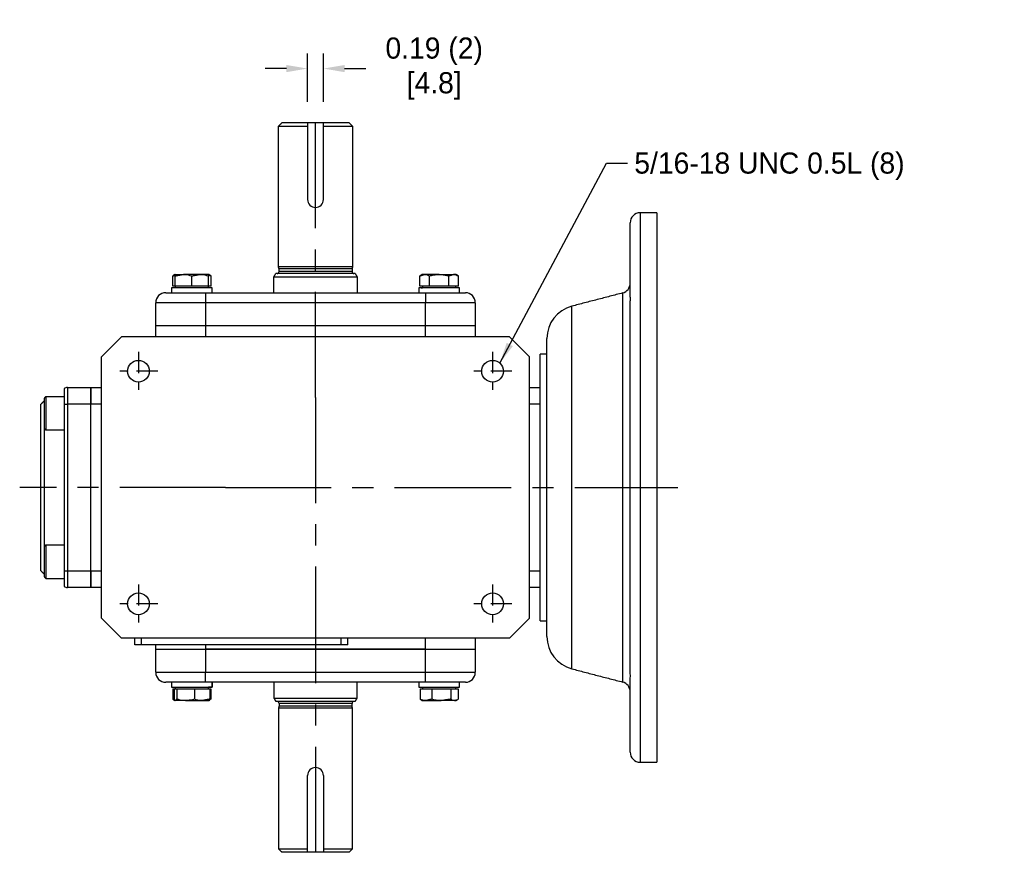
# Model space of a CAD drawing. Header units: inches. Extents: x 23 to 53.7, y 19.2 to 43.1.
# Tile 3 of 3: x 38 to 49.7, y 33.1 to 43.1. Entities that reach past the tile are written whole.
import ezdxf

# ---------------------------------------------------------------- set-up
doc = ezdxf.new("R2010")
doc.units = ezdxf.units.IN
doc.header["$MEASUREMENT"] = 0
doc.linetypes.add('CENTER', pattern=[2, 1.25, -0.25, 0.25, -0.25])
doc.layers.add('Centerline', color=40, linetype='CENTER')
doc.layers.add('Dimensions', color=140, linetype='Continuous')
doc.dimstyles.get("Standard").update_dxf_attribs({"dimtxt": 0.25, "dimasz": 0.25, "dimexe": 0.18, "dimexo": 0.25, "dimgap": 0.08, "dimtad": 0, "dimtih": 1, "dimtoh": 1, "dimrnd": 0.0005, "dimzin": 0, "dimdsep": 46, "dimtxsty": 'Standard', "dimcen": 0, "dimadec": 0, "dimazin": 0, "dimtfac": 1, "dimtofl": 0, "dimtmove": 0, "dimatfit": 3, "dimfxl": 0, "dimtolj": 1, "dimtzin": 0, "dimarcsym": 0})

# ---------------------------------------------------------------- blocks, each defined once
blk = doc.blocks.new('*D21')
at = {"layer": 'Defpoints', "color": 0}
for p in [(41.607, 42.57), (41.42, 41.928), (41.607, 41.928)]:
    blk.add_point(p, dxfattribs=at)
at = {"layer": 'Dimensions', "color": 0, "lineweight": -2}
for p, q in [((41.42, 42.178), (41.42, 42.75)), ((41.607, 42.178), (41.607, 42.75)), ((41.17, 42.57), (40.92, 42.57)), ((41.857, 42.57), (42.107, 42.57))]:
    blk.add_line(p, q, dxfattribs=at)
at = {"layer": 'Dimensions', "color": 0}
for points in [[(41.17, 42.612), (41.17, 42.528), (41.42, 42.57)], [(41.857, 42.612), (41.857, 42.528), (41.607, 42.57)]]:
    blk.add_solid(points, dxfattribs=at)
at = {"layer": 'Dimensions', "color": 0, "char_height": 0.25, "attachment_point": 5}
for s, insert in [('\\A1;0.19 (2)', (42.917, 42.775)), ('\\A1;[4.8]', (42.917, 42.365))]:
    blk.add_mtext(s, dxfattribs=dict(at, insert=insert))

msp = doc.modelspace()

# ---------------------------------------------------------------- linework, layer by layer
for p, q in [((41.4199, 41.9282), (41.1155, 41.9282)), ((41.4199, 41.9282), (41.4199, 41.022)), ((41.6074, 41.9282), (41.4199, 41.9282)), ((41.6074, 41.022), (41.6074, 41.9282)), ((41.9117, 41.9282), (41.6074, 41.9282)), ((41.0761, 41.8889), (41.4199, 41.8889)), ((41.6074, 41.8889), (41.9511, 41.8889)), ((45.3522, 40.8652), (45.3522, 34.3692)), ((45.549, 40.8652), (45.549, 34.3692)), ((45.2341, 39.9017), (45.2341, 40.7471)), ((41.5136, 40.2255), (41.0761, 40.2255)), ((41.5136, 40.2034), (41.082, 40.2034)), ((41.9452, 40.1704), (41.082, 40.1704)), ((41.9511, 40.2255), (41.5136, 40.2255)), ((41.9452, 40.2034), (41.5136, 40.2034)), ((39.8248, 39.9991), (39.8248, 40.1193)), ((39.8551, 39.9991), (39.8551, 40.1193)), ((39.8552, 40.1369), (39.9534, 40.1369)), ((40.1503, 40.1369), (39.9534, 40.1369)), ((40.0518, 39.9991), (40.0518, 40.1193)), ((40.2489, 40.1369), (40.1503, 40.1369)), ((40.2488, 39.9991), (40.2488, 40.1193)), ((40.2491, 39.9991), (40.2491, 40.1193)), ((40.2794, 39.9991), (40.2794, 40.1193)), ((41.0215, 40.1074), (42.0057, 40.1074)), ((41.983, 40.1467), (41.0442, 40.1467)), ((42.7479, 39.9991), (42.7479, 40.1193)), ((42.8045, 40.1369), (42.7783, 40.1369)), ((42.9749, 40.1369), (42.8045, 40.1369)), ((42.8612, 39.9991), (42.8612, 40.1193)), ((42.9749, 40.1369), (43.1455, 40.1369)), ((43.0885, 39.9991), (43.0885, 40.1193)), ((43.172, 40.1369), (43.1455, 40.1369)), ((43.2025, 39.9991), (43.2025, 40.1193)), ((40.2922, 39.9794), (39.8119, 39.9794)), ((39.8551, 39.9991), (39.8248, 39.9991)), ((39.9534, 39.9991), (39.8551, 39.9991)), ((40.0518, 39.9991), (39.9534, 39.9991)), ((40.1503, 39.9991), (40.0518, 39.9991)), ((40.2488, 39.9991), (40.1503, 39.9991)), ((40.2489, 39.9991), (40.2488, 39.9991)), ((40.2491, 39.9991), (40.2489, 39.9991)), ((40.2794, 39.9991), (40.2491, 39.9991)), ((43.2153, 39.9794), (42.735, 39.9794)), ((42.8045, 39.9991), (42.7479, 39.9991)), ((42.7612, 39.9794), (42.7783, 39.9794)), ((42.8612, 39.9991), (42.8045, 39.9991)), ((42.9749, 39.9991), (42.8612, 39.9991)), ((43.0885, 39.9991), (42.9749, 39.9991)), ((43.1455, 39.9991), (43.0885, 39.9991)), ((43.2025, 39.9991), (43.1455, 39.9991)), ((39.742, 39.9204), (40.2144, 39.9204)), ((40.2144, 39.9204), (42.8128, 39.9204)), ((40.2144, 39.9204), (40.2144, 39.8022)), ((42.8128, 39.9204), (43.2853, 39.9204)), ((42.8128, 39.9204), (42.8128, 39.8022)), ((45.1457, 35.3174), (45.1457, 39.9171)), ((45.2341, 39.9038), (45.2341, 39.9109)), ((39.6239, 39.5267), (39.6239, 39.8022)), ((40.2144, 39.8022), (39.6239, 39.8022)), ((42.8128, 39.8022), (40.2144, 39.8022)), ((40.2144, 39.8022), (40.2144, 39.5267)), ((42.8128, 39.5267), (42.8128, 39.8022)), ((43.4034, 39.8022), (42.8128, 39.8022)), ((43.4034, 39.8022), (43.4034, 39.5267)), ((44.5445, 35.4737), (44.5445, 39.7607)), ((45.2341, 39.4778), (45.2341, 39.758)), ((45.2341, 35.4777), (45.2341, 39.7567)), ((40.2144, 39.5267), (39.6239, 39.5267)), ((39.6239, 39.3987), (39.6239, 39.5267)), ((40.2144, 39.5267), (39.6239, 39.5267)), ((42.8128, 39.5267), (40.2144, 39.5267)), ((42.8128, 39.5267), (40.2144, 39.5267)), ((40.2144, 39.5267), (40.2144, 39.3987)), ((43.4034, 39.5267), (42.8128, 39.5267)), ((43.4034, 39.5267), (42.8128, 39.5267)), ((42.8128, 39.3987), (42.8128, 39.5267)), ((43.4034, 39.5267), (43.4034, 39.3987)), ((38.9841, 39.1625), (39.2203, 39.3987)), ((43.8069, 39.3987), (39.2203, 39.3987)), ((43.8069, 39.3987), (44.0431, 39.1625)), ((44.2498, 35.8547), (44.2498, 39.3797)), ((38.9841, 36.0719), (38.9841, 39.1625)), ((44.0431, 36.0719), (44.0431, 39.1625)), ((44.1711, 38.7842), (44.1711, 39.192)), ((38.5412, 38.7878), (38.5412, 38.6015)), ((38.5805, 38.7983), (38.8561, 38.7983)), ((38.5805, 38.7983), (38.5805, 38.6015)), ((38.8561, 38.6015), (38.8561, 38.7983)), ((38.8561, 38.7983), (38.9841, 38.7983)), ((38.8561, 38.7983), (38.8561, 38.6015)), ((44.0431, 38.7983), (44.1711, 38.7983)), ((44.1711, 38.6746), (44.1711, 38.7842)), ((38.305, 38.6713), (38.305, 38.317)), ((38.3246, 38.691), (38.3246, 38.2973)), ((44.1711, 36.5598), (44.1711, 38.6746)), ((38.2656, 36.633), (38.2656, 38.6015)), ((38.5412, 38.6015), (38.5412, 36.633)), ((38.5412, 38.6015), (38.5805, 38.6015)), ((38.8561, 38.6015), (38.5805, 38.6015)), ((38.5805, 38.6015), (38.5805, 36.633)), ((38.8561, 36.633), (38.8561, 38.6015)), ((38.8561, 36.633), (38.8561, 38.6015)), ((38.9841, 38.6015), (38.8561, 38.6015)), ((44.1711, 38.6015), (44.0431, 38.6015)), ((38.305, 38.317), (38.305, 36.9174)), ((38.305, 36.9174), (38.305, 36.5631)), ((38.3246, 36.9371), (38.3246, 36.5434)), ((38.5412, 36.633), (38.5412, 36.4467)), ((38.5412, 36.633), (38.5805, 36.633)), ((38.5805, 36.633), (38.8561, 36.633)), ((38.5805, 36.633), (38.5805, 36.4361)), ((38.8561, 36.4361), (38.8561, 36.633)), ((38.8561, 36.633), (38.8561, 36.4361)), ((38.8561, 36.633), (38.9841, 36.633)), ((44.0431, 36.633), (44.1711, 36.633)), ((44.1711, 36.4502), (44.1711, 36.5598)), ((44.1711, 36.0424), (44.1711, 36.4502)), ((38.8561, 36.4361), (38.5805, 36.4361)), ((38.9841, 36.4361), (38.8561, 36.4361)), ((44.1711, 36.4361), (44.0431, 36.4361)), ((39.2203, 35.8357), (38.9841, 36.0719)), ((44.0431, 36.0719), (43.8069, 35.8357)), ((43.8069, 35.8357), (39.2203, 35.8357)), ((39.3778, 35.757), (39.3778, 35.8357)), ((39.4565, 35.757), (39.3778, 35.757)), ((39.4565, 35.757), (39.4565, 35.8357)), ((41.8187, 35.757), (39.4565, 35.757)), ((39.6239, 35.7078), (39.6239, 35.757)), ((40.2144, 35.757), (40.2144, 35.7078)), ((41.8187, 35.757), (41.8187, 35.8357)), ((41.8975, 35.757), (41.8187, 35.757)), ((41.8975, 35.757), (41.8975, 35.8357)), ((42.8128, 35.7078), (42.8128, 35.8357)), ((43.4034, 35.8357), (43.4034, 35.7078)), ((45.2341, 35.4771), (45.2341, 35.7566)), ((39.6239, 35.4322), (39.6239, 35.7078)), ((39.6239, 35.7078), (40.2144, 35.7078)), ((39.6239, 35.7078), (40.2144, 35.7078)), ((40.2144, 35.7078), (42.8128, 35.7078)), ((42.8128, 35.7078), (40.2144, 35.7078)), ((40.2144, 35.7078), (40.2144, 35.4322)), ((42.8128, 35.7078), (43.4034, 35.7078)), ((42.8128, 35.7078), (43.4034, 35.7078)), ((42.8128, 35.4322), (42.8128, 35.7078)), ((43.4034, 35.7078), (43.4034, 35.4322)), ((39.6239, 35.4322), (40.2144, 35.4322)), ((40.2144, 35.4322), (42.8128, 35.4322)), ((40.2144, 35.3141), (40.2144, 35.4322)), ((42.8128, 35.4322), (43.4034, 35.4322)), ((42.8128, 35.3141), (42.8128, 35.4322)), ((40.2144, 35.3141), (39.742, 35.3141)), ((42.8128, 35.3141), (40.2144, 35.3141)), ((40.2915, 35.3141), (40.2915, 35.255)), ((43.2853, 35.3141), (42.8128, 35.3141)), ((45.2341, 34.4873), (45.2341, 35.3327)), ((45.2341, 35.3235), (45.2341, 35.3292)), ((39.8119, 35.255), (40.2915, 35.255)), ((39.8267, 35.2353), (39.8267, 35.1151)), ((39.8267, 35.2353), (39.842, 35.2353)), ((39.842, 35.2353), (39.842, 35.1151)), ((39.842, 35.2353), (39.8569, 35.2353)), ((39.8569, 35.2353), (39.8719, 35.2353)), ((39.8719, 35.2353), (39.8719, 35.1151)), ((39.8719, 35.2353), (39.9769, 35.2353)), ((39.9769, 35.2353), (40.0819, 35.2353)), ((40.0819, 35.2353), (40.0819, 35.1151)), ((40.0819, 35.2353), (40.1721, 35.2353)), ((40.1721, 35.2353), (40.2622, 35.2353)), ((40.2915, 35.255), (40.2489, 35.255)), ((40.2622, 35.2353), (40.2622, 35.1151)), ((40.2622, 35.2353), (40.2774, 35.2353)), ((40.2774, 35.2353), (40.2774, 35.1151)), ((40.2915, 35.255), (40.2922, 35.255)), ((42.735, 35.255), (43.2153, 35.255)), ((42.7498, 35.2353), (42.7498, 35.1151)), ((42.7498, 35.2353), (42.8191, 35.2353)), ((42.8191, 35.2353), (42.8884, 35.2353)), ((42.8884, 35.2353), (42.8884, 35.1151)), ((42.8884, 35.2353), (43.001, 35.2353)), ((43.001, 35.2353), (43.1137, 35.2353)), ((43.1137, 35.2353), (43.1137, 35.1151)), ((43.1137, 35.2353), (43.1571, 35.2353)), ((43.1571, 35.2353), (43.2005, 35.2353)), ((43.2005, 35.2353), (43.2005, 35.1151)), ((39.9769, 35.0975), (39.8569, 35.0975)), ((39.9769, 35.0975), (40.1721, 35.0975)), ((40.1721, 35.0975), (40.2489, 35.0975)), ((41.0215, 35.127), (42.0057, 35.127)), ((41.983, 35.0877), (41.0442, 35.0877)), ((41.9452, 35.0641), (41.082, 35.0641)), ((42.7783, 35.0975), (42.8191, 35.0975)), ((42.8191, 35.0975), (43.001, 35.0975)), ((43.1571, 35.0975), (43.001, 35.0975)), ((43.1571, 35.0975), (43.172, 35.0975)), ((41.5136, 35.0089), (41.0761, 35.0089)), ((41.5136, 35.031), (41.082, 35.031)), ((41.9452, 35.031), (41.5136, 35.031)), ((41.9511, 35.0089), (41.5136, 35.0089)), ((41.4199, 33.3062), (41.4199, 34.2124)), ((41.6074, 34.2124), (41.6074, 33.3062)), ((41.0761, 33.3456), (41.4199, 33.3456)), ((41.4199, 33.3062), (41.1155, 33.3062)), ((41.6074, 33.3062), (41.4199, 33.3062)), ((41.6074, 33.3456), (41.9511, 33.3456)), ((41.9117, 33.3062), (41.6074, 33.3062))]:
    msp.add_line(p, q)
for centre in [(39.4195, 38.9922), (43.6077, 38.9922), (39.4195, 36.2422), (43.6077, 36.2422)]:
    msp.add_circle(centre, 0.1285)
for centre, radius, start, end in [((41.5136, 41.022), 0.0938, 180, 0), ((45.3522, 40.7471), 0.1181, 90, 180), ((41.0584, 40.1704), 0.0236, 270, 0), ((41.9688, 40.1704), 0.0236, 180, 270), ((45.116, 40.0314), 0.1181, 284.57422, 0), ((39.742, 39.8022), 0.1181, 90, 180), ((43.2853, 39.8022), 0.1181, 0, 90), ((44.6435, 39.3797), 0.3937, 104.57422, 180), ((38.5805, 38.7196), 0.0787, 90, 120), ((38.5805, 36.5148), 0.0787, 240, 270), ((44.6435, 35.8547), 0.3937, 180, 255.42578), ((39.742, 35.4322), 0.1181, 180, 270), ((43.2853, 35.4322), 0.1181, 270, 0), ((45.116, 35.203), 0.1181, 0, 75.42578), ((41.0584, 35.0641), 0.0236, 0, 90), ((41.9688, 35.0641), 0.0236, 90, 180), ((45.3522, 34.4873), 0.1181, 180, 270), ((41.5136, 34.2124), 0.0938, 0, 180)]:
    msp.add_arc(centre, radius, start, end)
for points in [[(41.0761, 41.8889), (41.1155, 41.9282)], [(41.9117, 41.9282), (41.9511, 41.8889)], [(41.0761, 40.2255), (41.0761, 41.8889)], [(41.9511, 41.8889), (41.9511, 40.2255)], [(45.549, 40.8652), (45.3522, 40.8652)], [(41.082, 40.2034), (41.0761, 40.2255)], [(41.082, 40.1704), (41.082, 40.2034)], [(41.9511, 40.2255), (41.9452, 40.2034)], [(41.9452, 40.2034), (41.9452, 40.1704)], [(39.8552, 40.1369), (39.8248, 40.1193)], [(39.8248, 40.1193), (39.8551, 40.1287)], [(39.8551, 40.1193), (39.9534, 40.1369)], [(40.0518, 40.1193), (40.1503, 40.1369)], [(40.2794, 40.1193), (40.2489, 40.1369)], [(40.249, 40.1293), (40.2794, 40.1193)], [(41.0215, 40.1074), (41.0442, 40.1467)], [(41.0215, 39.9204), (41.0215, 40.1074)], [(41.983, 40.1467), (42.0057, 40.1074)], [(42.0057, 40.1074), (42.0057, 39.9204)], [(42.7783, 40.1369), (42.7479, 40.1193)], [(42.7479, 40.1193), (42.8045, 40.1369)], [(43.0885, 40.1193), (43.1455, 40.1369)], [(43.2025, 40.1193), (43.172, 40.1369)], [(39.8119, 39.9794), (39.8119, 39.9204)], [(39.8552, 39.9991), (39.8552, 39.9794)], [(40.2489, 39.9794), (40.2489, 39.9991)], [(40.2922, 39.9204), (40.2922, 39.9794)], [(42.735, 39.9794), (42.735, 39.9204)], [(42.7783, 39.9991), (42.7783, 39.9794)], [(43.172, 39.9794), (43.172, 39.9991)], [(43.2153, 39.9204), (43.2153, 39.9794)], [(45.1457, 39.9171), (44.5445, 39.7607)], [(44.2498, 39.192), (44.1711, 39.192)], [(38.3246, 38.691), (38.305, 38.6713)], [(38.5412, 38.691), (38.3246, 38.691)], [(38.305, 38.6408), (38.2656, 38.6015)], [(38.305, 38.317), (38.3246, 38.2973)], [(38.3246, 38.2973), (38.5412, 38.2973)], [(38.3246, 36.9371), (38.305, 36.9174)], [(38.5412, 36.9371), (38.3246, 36.9371)], [(38.2656, 36.633), (38.305, 36.5936)], [(38.305, 36.5631), (38.3246, 36.5434)], [(38.3246, 36.5434), (38.5412, 36.5434)], [(44.1711, 36.0424), (44.2498, 36.0424)], [(44.5445, 35.4737), (45.1457, 35.3174)], [(39.8119, 35.3141), (39.8119, 35.255)], [(40.2922, 35.255), (40.2922, 35.3141)], [(41.0215, 35.3141), (41.0215, 35.127)], [(42.0057, 35.127), (42.0057, 35.3141)], [(42.735, 35.3141), (42.735, 35.255)], [(43.2153, 35.255), (43.2153, 35.3141)], [(39.8552, 35.255), (39.8552, 35.2353)], [(40.2489, 35.2353), (40.2489, 35.255)], [(42.7783, 35.255), (42.7783, 35.2353)], [(43.172, 35.2353), (43.172, 35.255)], [(39.8399, 35.1115), (39.8267, 35.1151)], [(39.8391, 35.1068), (39.8552, 35.0975)], [(39.8719, 35.1151), (39.8569, 35.0975)], [(40.2622, 35.1151), (40.1721, 35.0975)], [(40.2489, 35.0975), (40.2651, 35.1068)], [(40.2774, 35.1151), (40.2645, 35.1087)], [(41.0215, 35.127), (41.0442, 35.0877)], [(41.082, 35.0641), (41.082, 35.031)], [(41.9452, 35.031), (41.9452, 35.0641)], [(41.983, 35.0877), (42.0057, 35.127)], [(42.7498, 35.1151), (42.7628, 35.1087)], [(42.7622, 35.1068), (42.7783, 35.0975)], [(42.8884, 35.1151), (42.8191, 35.0975)], [(43.1137, 35.1151), (43.001, 35.0975)], [(43.172, 35.0975), (43.1881, 35.1068)], [(41.082, 35.031), (41.0761, 35.0089)], [(41.0761, 35.0089), (41.0761, 33.3456)], [(41.9511, 35.0089), (41.9452, 35.031)], [(41.9511, 33.3456), (41.9511, 35.0089)], [(45.3522, 34.3692), (45.549, 34.3692)], [(41.0761, 33.3456), (41.1155, 33.3062)], [(41.9117, 33.3062), (41.9511, 33.3456)]]:
    msp.add_open_spline(points, degree=1)
for points, knots in [([(39.8552, 40.1369), (39.8552, 40.1367), (39.8552, 40.1359), (39.8551, 40.1265), (39.8551, 40.1193)], [0, 0, 0, 0, 0.2318493, 1, 1, 1, 1]), ([(39.9534, 40.1369), (39.9558, 40.1369), (39.989, 40.1366), (40.0215, 40.1277), (40.0518, 40.1193)], [0, 0, 0, 0, 0.0702006, 1, 1, 1, 1]), ([(40.1503, 40.1369), (40.1526, 40.1369), (40.1859, 40.1366), (40.2185, 40.1277), (40.2488, 40.1193)], [0, 0, 0, 0, 0.0702006, 1, 1, 1, 1]), ([(40.2488, 40.1193), (40.2488, 40.1265), (40.2489, 40.1359), (40.2489, 40.1367), (40.2489, 40.1369)], [0, 0, 0, 0, 0.7681507, 1, 1, 1, 1]), ([(40.2489, 40.1369), (40.249, 40.1347), (40.249, 40.1319), (40.2491, 40.1215), (40.2491, 40.1193)], [0, 0, 0, 0, 0.7889992, 1, 1, 1, 1]), ([(42.8045, 40.1369), (42.8059, 40.1369), (42.825, 40.1366), (42.8438, 40.1277), (42.8612, 40.1193)], [0, 0, 0, 0, 0.0702006, 1, 1, 1, 1]), ([(42.8612, 40.1193), (42.8691, 40.1215), (42.9061, 40.1319), (42.9445, 40.1347), (42.9749, 40.1369)], [0, 0, 0, 0, 0.2110008, 1, 1, 1, 1]), ([(42.9749, 40.1369), (42.9838, 40.1367), (43.0223, 40.1359), (43.0598, 40.1265), (43.0885, 40.1193)], [0, 0, 0, 0, 0.2318493, 1, 1, 1, 1]), ([(43.1455, 40.1369), (43.1469, 40.1369), (43.1661, 40.1366), (43.1849, 40.1277), (43.2025, 40.1193)], [0, 0, 0, 0, 0.0702006, 1, 1, 1, 1]), ([(45.2341, 39.7567), (45.2343, 39.7681), (45.2349, 39.801), (45.2376, 39.8495), (45.235, 39.8855), (45.2343, 39.8976), (45.2341, 39.9017)], [0, 0, 0, 0, 0.1704147, 0.4909007, 0.8306197, 1, 1, 1, 1]), ([(45.2341, 35.3327), (45.2343, 35.3368), (45.2349, 35.3485), (45.2376, 35.384), (45.235, 35.4322), (45.2343, 35.4663), (45.2341, 35.4777)], [0, 0, 0, 0, 0.1704147, 0.4909007, 0.8306197, 1, 1, 1, 1]), ([(39.8267, 35.1151), (39.8297, 35.1127), (39.8339, 35.1092), (39.8383, 35.108), (39.8396, 35.1076)], [0, 0, 0, 0, 0.7033168, 1, 1, 1, 1]), ([(39.8569, 35.0975), (39.8566, 35.0975), (39.8515, 35.0978), (39.8466, 35.1068), (39.842, 35.1151)], [0, 0, 0, 0, 0.0702006, 1, 1, 1, 1]), ([(39.9769, 35.0975), (39.9687, 35.0977), (39.9331, 35.0986), (39.8985, 35.1079), (39.8719, 35.1151)], [0, 0, 0, 0, 0.2318493, 1, 1, 1, 1]), ([(40.0819, 35.1151), (40.0747, 35.1129), (40.0405, 35.1025), (40.005, 35.0997), (39.9769, 35.0975)], [0, 0, 0, 0, 0.2110008, 1, 1, 1, 1]), ([(40.1721, 35.0975), (40.1699, 35.0975), (40.1395, 35.0978), (40.1097, 35.1068), (40.0819, 35.1151)], [0, 0, 0, 0, 0.0702006, 1, 1, 1, 1]), ([(40.2472, 35.0975), (40.2476, 35.0975), (40.2526, 35.0978), (40.2576, 35.1068), (40.2622, 35.1151)], [0, 0, 0, 0, 0.0702006, 1, 1, 1, 1]), ([(42.8191, 35.0975), (42.8174, 35.0975), (42.7941, 35.0978), (42.7711, 35.1068), (42.7498, 35.1151)], [0, 0, 0, 0, 0.0702006, 1, 1, 1, 1]), ([(43.001, 35.0975), (42.9984, 35.0975), (42.9603, 35.0978), (42.923, 35.1068), (42.8884, 35.1151)], [0, 0, 0, 0, 0.0702006, 1, 1, 1, 1]), ([(43.1571, 35.0975), (43.1537, 35.0977), (43.139, 35.0986), (43.1247, 35.1079), (43.1137, 35.1151)], [0, 0, 0, 0, 0.2318493, 1, 1, 1, 1]), ([(43.2005, 35.1151), (43.1975, 35.1129), (43.1834, 35.1025), (43.1687, 35.0997), (43.1571, 35.0975)], [0, 0, 0, 0, 0.2110008, 1, 1, 1, 1])]:
    msp.add_open_spline(points, degree=3, knots=knots)
at = {"layer": 'Centerline'}
for p, q in [((41.5136, 38.6819), (41.5136, 42.1782)), ((41.5136, 38.6819), (41.5136, 36.5526)), ((40.449, 37.6172), (38.0156, 37.6172)), ((40.449, 37.6172), (42.5783, 37.6172)), ((42.5783, 37.6172), (45.799, 37.6172)), ((41.5136, 36.5526), (41.5136, 33.0562))]:
    msp.add_line(p, q, dxfattribs=at)
at = {"layer": 'Centerline', "ltscale": 0.2}
for p, q in [((39.4195, 39.2207), (39.4195, 38.7637)), ((43.6077, 39.2207), (43.6077, 38.7637)), ((39.648, 38.9922), (39.191, 38.9922)), ((43.8362, 38.9922), (43.3792, 38.9922)), ((39.4195, 36.4707), (39.4195, 36.0137)), ((43.6077, 36.4707), (43.6077, 36.0137)), ((39.648, 36.2422), (39.191, 36.2422)), ((43.8362, 36.2422), (43.3792, 36.2422))]:
    msp.add_line(p, q, dxfattribs=at)

# ---------------------------------------------------------------- texts
at = {"layer": 'Dimensions', "insert": (45.2835, 41.5783), "char_height": 0.25, "attachment_point": 1}
msp.add_mtext('5/16-18 UNC 0.5L (8)', dxfattribs=at)

# ---------------------------------------------------------------- dimensions: what is measured, and where the dimension line sits
at = {"layer": 'Dimensions'}
dim = msp.add_linear_dim(base=(41.6074, 42.5701), p1=(41.4199, 41.9282), p2=(41.6074, 41.9282), dimstyle='Standard', override={"dimpost": ' (2)\\X'}, dxfattribs=at)
dim.commit()
dim.dimension.update_dxf_attribs({"geometry": '*D21', "text_midpoint": (42.9165, 42.5701)})

# ---------------------------------------------------------------- leaders
at = {"layer": 'Dimensions', "annotation_type": 0, "has_hookline": 1, "hookline_direction": 0, "text_width": 4.375}
msp.add_leader([(43.6933, 39.0881), (44.9535, 41.4533), (45.2035, 41.4533)], dimstyle='Standard', override={"dimgap": 0.08, "dimtad": 0}, dxfattribs=at)

doc.saveas('drawing.dxf')
